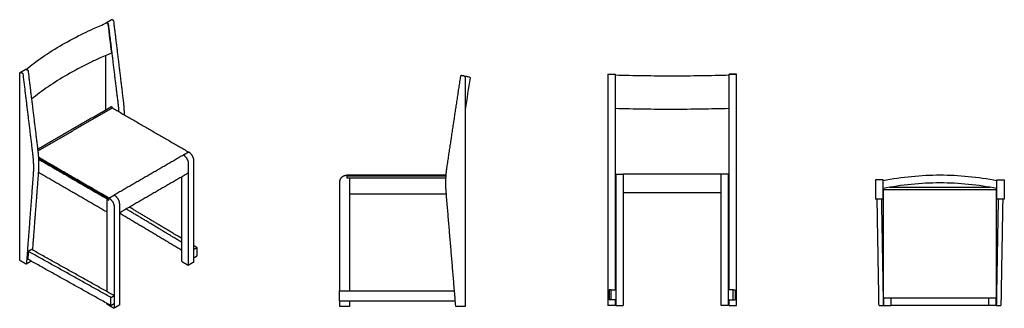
# Model space of a CAD drawing. Header units: millimetres. Extents: x -1725 to 1725, y -505 to 505.
import ezdxf

# ---------------------------------------------------------------- set-up
doc = ezdxf.new("R2010")
doc.units = ezdxf.units.MM
doc.layers.add('Défaut', color=7, linetype='Continuous', true_color=0x000000)
doc.layers.add('Make2D$Visible$Courbes', color=7, linetype='Continuous', true_color=0x000000)

msp = doc.modelspace()

# ---------------------------------------------------------------- linework, layer by layer
at = {"layer": 'Défaut', "lineweight": -3}
for points, knots in [([(-1703, 331.1), (-1684.6, 346.1), (-1665, 360.7), (-1644.1, 374.9), (-1622.6, 389.6), (-1599.8, 403.9), (-1575.9, 417.7), (-1551.9, 431.5), (-1526.8, 444.8), (-1500.6, 457.5), (-1489.4, 463), (-1478.1, 468.3), (-1466.6, 473.5), (-1451.3, 480.5), (-1435.8, 487.2), (-1420, 493.7)], [3.044722, 3.044722, 3.044722, 3.044722, 101.470449, 101.470449, 101.470449, 202.936006, 202.936006, 202.936006, 304.397204, 304.397204, 304.397204, 347.57031, 347.57031, 347.57031, 404.560977, 404.560977, 404.560977, 404.560977]), ([(-1403.1, 388.3), (-1403.1, 388.3), (-1403, 388.4), (-1403, 388.5), (-1403, 388.5), (-1402.9, 388.6), (-1402.9, 388.7), (-1402.9, 389), (-1402.9, 389.2), (-1402.9, 389.4), (-1406.9, 422.4), (-1411, 455.4), (-1415, 488.4), (-1415, 488.5), (-1415, 488.6), (-1415.1, 488.9), (-1415.1, 489), (-1415.2, 489.3), (-1415.2, 489.4), (-1415.3, 489.6), (-1415.3, 489.8), (-1415.4, 490.1), (-1415.5, 490.3), (-1415.7, 490.7), (-1415.9, 490.9), (-1416, 491), (-1416.5, 491.5), (-1417, 492.1), (-1417.5, 492.7)], [1.151934, 1.151934, 1.151934, 1.151934, 1.191717, 1.191717, 1.2315, 1.2315, 1.271282, 1.271282, 1.350848, 1.350848, 1.350848, 12.750848, 12.750848, 12.750848, 12.790671, 12.790671, 12.830495, 12.830495, 12.870318, 12.870318, 12.910142, 12.910142, 12.989788, 12.989788, 13.069435, 13.069435, 13.069435, 13.47789, 13.47789, 13.47789, 13.47789]), ([(-1403.1, 388.3), (-1418.5, 381.9), (-1433.7, 375.4), (-1448.5, 368.6), (-1460.5, 363.2), (-1472.3, 357.7), (-1483.8, 352), (-1509.7, 339.3), (-1534.6, 326.1), (-1558.3, 312.5), (-1581.9, 298.8), (-1604.4, 284.7), (-1625.7, 270.1), (-1646.3, 256), (-1665.7, 241.5), (-1683.8, 226.7)], [0, 0, 0, 0, 55.668881, 55.668881, 55.668881, 100.527948, 100.527948, 100.527948, 201.083469, 201.083469, 201.083469, 301.635561, 301.635561, 301.635561, 399.312839, 399.312839, 399.312839, 399.312839]), ([(361.3, 311.7), (394.1, 310.7), (427.3, 310), (460.7, 309.5), (494.1, 309), (527.6, 308.7), (561.1, 308.7), (594.7, 308.7), (628.2, 309), (661.5, 309.5), (694.9, 310), (728.1, 310.7), (761, 311.7)], [0, 0, 0, 0, 100.629222, 100.629222, 100.629222, 201.25854, 201.25854, 201.25854, 301.886817, 301.886817, 301.886817, 402.514659, 402.514659, 402.514659, 402.514659]), ([(760.3, 310), (760.3, 310.2), (760.3, 310.3), (760.3, 310.5), (760.3, 310.7), (760.4, 310.9), (760.4, 311), (760.4, 311.2), (760.5, 311.3), (760.6, 311.5), (760.7, 311.6), (760.8, 311.7), (760.9, 311.7), (761, 311.7)], [12.7508478, 12.7508478, 12.7508478, 12.7508478, 12.7906712, 12.7906712, 12.8304947, 12.8304947, 12.8703181, 12.8703181, 12.9101415, 12.9101415, 12.9897884, 12.9897884, 13.038314, 13.038314, 13.038314, 13.038314]), ([(-148.9, 304.1), (-148.9, 304.1), (-148.9, 304.1), (-148.8, 304.1), (-148.7, 304.1), (-148.6, 304), (-148.5, 304), (-148.3, 303.9), (-148.2, 303.9), (-148.1, 303.8), (-148, 303.7), (-147.9, 303.6), (-147.8, 303.6), (-147.7, 303.5), (-147.6, 303.4), (-147.6, 303.3), (-147.5, 303.1), (-147.4, 303), (-147.4, 302.9), (-147.3, 302.8), (-147.3, 302.6), (-147.2, 302.4), (-147.2, 302.1), (-147.3, 301.9), (-152.9, 264.7), (-158.5, 227.6), (-164.1, 190.5)], [1.508613, 1.508613, 1.508613, 1.508613, 1.557506, 1.557506, 2.215045, 2.215045, 2.215045, 2.605639, 2.605639, 2.605639, 2.995312, 2.995312, 2.995312, 3.388659, 3.388659, 3.388659, 3.7811, 3.7811, 3.7811, 4.177116, 4.177116, 4.177116, 4.976505, 4.976505, 4.976505, 117.625234, 117.625234, 117.625234, 117.625234]), ([(760.3, 193.9), (728.4, 193), (696.2, 192.3), (663.8, 191.8), (630.2, 191.2), (596.4, 191), (562.7, 191), (528.9, 191), (495.1, 191.2), (461.5, 191.7), (427.9, 192.2), (394.4, 192.9), (361.3, 193.9)], [3.769892, 3.769892, 3.769892, 3.769892, 101.389722, 101.389722, 101.389722, 202.778058, 202.778058, 202.778058, 304.166242, 304.166242, 304.166242, 405.553696, 405.553696, 405.553696, 405.553696])]:
    msp.add_open_spline(points, degree=3, knots=knots, dxfattribs=at)
for points, weights in [([(-1423.9, 492.5), (-1424, 492.3), (-1424, 492)], [1, 0.999051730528, 0.998262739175]), ([(-1422.9, 493.9), (-1423.6, 493.5), (-1423.9, 492.5)], [0.924964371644, 0.93366052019, 1]), ([(-1420.5, 493.9), (-1421.9, 494.5), (-1422.9, 493.9)], [1, 0.913644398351, 0.924964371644]), ([(-1413.7, 488.7), (-1414, 491.3), (-1416.1, 492.2)], [1, 0.707106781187, 1]), ([(-1402.1, 504.5), (-1403.5, 505.1), (-1404.5, 504.5)], [1, 0.913644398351, 0.924964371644]), ([(-1395.3, 499.3), (-1395.6, 501.9), (-1397.7, 502.8)], [1, 0.707106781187, 1]), ([(-1725.3, 313.1), (-1725.3, 316.3), (-1724.4, 319)], [1, 0.98870886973, 1]), ([(-1724.4, 319), (-1724.1, 320), (-1723.4, 320.4)], [1, 0.93366052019, 0.924964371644]), ([(-1723.4, 320.4), (-1722.4, 321), (-1721, 320.4)], [0.924964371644, 0.913644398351, 1]), ([(-1716.7, 318.6), (-1714.6, 317.8), (-1714.2, 315.2)], [1, 0.707106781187, 1]), ([(-1705, 331), (-1704, 331.6), (-1702.6, 331)], [0.924964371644, 0.913644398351, 1]), ([(-1698.3, 329.3), (-1696.2, 328.4), (-1695.9, 325.8)], [1, 0.707106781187, 1]), ([(335.3, 313.9), (335.3, 313.9), (335.3, 311.3)], [0.945804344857, 0.737321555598, 1]), ([(361.3, 313.9), (361.3, 313.9), (361.3, 311.3)], [0.945804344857, 0.737321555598, 1]), ([(760.3, 311.3), (760.3, 313.9), (760.3, 313.9)], [1, 0.737321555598, 0.945804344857]), ([(786.3, 311.3), (786.3, 313.9), (786.3, 313.9)], [1, 0.737321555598, 0.945804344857]), ([(-179.7, 307.8), (-179.3, 310.7), (-176.3, 310.3)], [1, 0.707106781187, 1]), ([(-170.1, 309.4), (-166.4, 308.8), (-165.3, 305.2)], [1, 0.847304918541, 1]), ([(-165.3, 305.2), (-164.1, 301.4), (-164.1, 297.4)], [1, 0.98870886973, 1]), ([(-1377.3, 182.9), (-1378.1, 196), (-1379.7, 209.5)], [0.998603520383, 0.998461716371, 1]), ([(-1404.6, 200.2), (-1405.2, 200.6), (-1405.6, 200.3)], [1, 0.853553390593, 0.853553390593]), ([(-1115, 11), (-1115, 31.4), (-1132.7, 41.6)], [1, 0.707106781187, 1]), ([(-1133.4, 0.4), (-1133.4, 20.8), (-1151.1, 31)], [1, 0.707106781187, 1]), ([(-1151.1, 31), (-1151.1, 31), (-1151.1, 31)], [0.999967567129, 0.999983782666, 1]), ([(-1133.8, -31.5), (-1133.5, -31.3), (-1133.4, -30.7)], [0.853553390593, 0.853553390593, 0.969254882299]), ([(-604.1, -64.1), (-604.1, -39.1), (-579.1, -39.1)], [1, 0.707106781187, 1]), ([(363.3, -35.5), (363.3, -35.5), (363.3, -60.5)], [1, 0.707106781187, 1]), ([(389.3, -35.5), (389.3, -35.5), (389.3, -60.5)], [1, 0.707106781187, 1]), ([(732.3, -60.5), (732.3, -35.5), (732.3, -35.5)], [1, 0.707106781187, 1]), ([(758.3, -60.5), (758.3, -35.5), (758.3, -35.5)], [1, 0.707106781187, 1]), ([(732.3, -100.5), (732.3, -100.5), (732.3, -98.5)], [1, 0.707106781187, 1]), ([(-1412, -119.6), (-1394.3, -129.8), (-1394.3, -150.2)], [1, 0.707106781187, 1]), ([(-1393.6, -109), (-1376, -119.2), (-1376, -139.6)], [1, 0.707106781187, 1]), ([(-1393.6, -109), (-1393.6, -109), (-1393.6, -109)], [0.999940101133, 0.999970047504, 1]), ([(-1376, -139.6), (-1376, -139.6), (-1376, -139.6)], [1, 0.999978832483, 0.999957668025]), ([(-1723.9, -338), (-1725.3, -337.2), (-1725.3, -335.6)], [1, 0.707106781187, 1]), ([(-1157.8, -339.1), (-1157.8, -340.7), (-1156.4, -341.5)], [1, 0.707106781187, 1]), ([(-1115.5, -343.4), (-1115, -343.2), (-1115, -342.5)], [0.853553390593, 0.853553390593, 1]), ([(-1702.2, -350), (-1702.6, -350.3), (-1703.2, -350)], [0.868421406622, 0.860955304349, 1]), ([(-1701.8, -349.3), (-1701.8, -349.8), (-1702.2, -350)], [1, 0.87512657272, 0.868421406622]), ([(-1134.8, -354), (-1134.3, -354.3), (-1133.8, -354.1)], [1, 0.853553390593, 0.853553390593]), ([(-1133.8, -354.1), (-1133.4, -353.8), (-1133.4, -353.1)], [0.853553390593, 0.853553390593, 1]), ([(-1417.3, -492.1), (-1418.7, -491.3), (-1418.7, -489.7)], [1, 0.707106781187, 1]), ([(-1394.7, -504.7), (-1395.2, -504.9), (-1395.7, -504.6)], [0.853553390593, 0.853553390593, 1]), ([(-1394.3, -503.8), (-1394.3, -504.5), (-1394.7, -504.7)], [1, 0.853553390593, 0.853553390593]), ([(-1376, -493.2), (-1376, -493.8), (-1376.4, -494.1)], [1, 0.853553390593, 0.853553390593]), ([(-602.1, -499.1), (-604.1, -499.1), (-604.1, -497.1)], [1, 0.707106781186, 1]), ([(-569.6, -497.1), (-569.6, -499.1), (-571.6, -499.1)], [1, 0.707106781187, 1]), ([(-566, -499.2), (-566, -499.2), (-566, -499.2)], [4375.98653795, 4245.50022723, 4141.51344514]), ([(-195.3, -499.1), (-197.2, -499.1), (-197.3, -497.2)], [1, 0.736081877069, 1]), ([(-164.1, -497.1), (-164.1, -499.1), (-166.1, -499.1)], [1, 0.707106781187, 1]), ([(335.3, -493.7), (335.3, -495.5), (335.3, -495.5)], [1, 0.736081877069, 1]), ([(361.3, -493.7), (361.3, -495.5), (361.3, -495.5)], [1, 0.736081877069, 1]), ([(363.3, -493.5), (363.3, -495.5), (363.3, -495.5)], [1, 0.707106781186, 1]), ([(389.3, -493.5), (389.3, -495.5), (389.3, -495.5)], [1, 0.707106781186, 1]), ([(732.3, -495.5), (732.3, -495.5), (732.3, -493.5)], [1, 0.707106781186, 1]), ([(758.3, -495.5), (758.3, -495.5), (758.3, -493.5)], [1, 0.707106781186, 1]), ([(760.3, -495.5), (760.3, -495.5), (760.3, -493.7)], [1, 0.736081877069, 1]), ([(786.3, -495.5), (786.3, -495.5), (786.3, -493.7)], [1, 0.736081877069, 1])]:
    msp.add_rational_spline(points, weights, degree=2, dxfattribs=at)
for points, degree in [([(-1422.8, 493.9), (-1413.6, 499.2), (-1404.5, 504.5)], 2), ([(-1416.1, 492.2), (-1418.3, 493), (-1420.5, 493.9)], 2), ([(-1379.7, 209.5), (-1396.7, 349.1), (-1413.7, 488.7)], 2), ([(-1397.7, 502.8), (-1399.9, 503.6), (-1402.1, 504.5)], 2), ([(-1361.3, 220.1), (-1378.3, 359.7), (-1395.3, 499.3)], 2), ([(-1424.7, 379.2), (-1424.7, 284.2), (-1424.7, 189.3)], 2), ([(-1725.3, -335.6), (-1725.3, -11.3), (-1725.3, 313.1)], 2), ([(-1723.3, 320.4), (-1714.1, 325.7), (-1705, 331)], 2), ([(-1721, 320.4), (-1718.8, 319.5), (-1716.7, 318.6)], 2), ([(-1714.2, 315.2), (-1697.2, 175.6), (-1680.2, 36)], 2), ([(-1702.6, 331), (-1700.4, 330.1), (-1698.3, 329.3)], 2), ([(-1695.9, 325.8), (-1678.8, 186.2), (-1661.8, 46.6)], 2), ([(335.3, 313.9), (348.3, 313.9), (361.3, 313.9)], 2), ([(335.3, 311.3), (335.3, 152.4), (335.3, -6.6)], 2), ([(361.3, 311.3), (361.3, 152.4), (361.3, -6.6)], 2), ([(760.3, 313.9), (773.3, 313.9), (786.3, 313.9)], 2), ([(786.3, 313.8), (773.3, 313.8), (760.3, 313.8)], 2), ([(760.3, -6.6), (760.3, 152.4), (760.3, 311.3)], 2), ([(786.3, -6.6), (786.3, 152.4), (786.3, 311.3)], 2), ([(-227.8, -10.1), (-203.8, 148.8), (-179.7, 307.8)], 2), ([(-176.3, 310.3), (-173.2, 309.8), (-170.1, 309.4)], 2), ([(-154.1, 304.9), (-157, 305.3), (-160.9, 305.9), (-166, 306.7)], 3), ([(-164.1, 297.4), (-164.1, -99.8), (-164.1, -497.1)], 2), ([(-149, 304.1), (-149, 304.1), (-150.7, 304.4), (-154.1, 304.9)], 3), ([(-1662.5, 52), (-1534, 126.2), (-1405.6, 200.3)], 2), ([(-1661.8, 46), (-1531.4, 121.3), (-1401.1, 196.6)], 2), ([(-1399.6, 197.4), (-1402.1, 198.8), (-1404.6, 200.2)], 2), ([(-1399.6, 197.4), (-1400.3, 197), (-1401.1, 196.6)], 2), ([(-1401.1, 196.6), (-1267.1, 119.2), (-1133.1, 41.8)], 2), ([(-1399.6, 195.8), (-1399.6, 196.6), (-1399.6, 197.4)], 2), ([(-1133.1, 41.8), (-1142.3, 36.5), (-1151.4, 31.2)], 2), ([(-1133.1, 41.8), (-1133.1, 41.8), (-1133.1, 41.8)], 2), ([(-1132.7, 41.6), (-1132.9, 41.7), (-1133.1, 41.8)], 2), ([(-1133.1, 41.8), (-1133.1, 41.8), (-1133.1, 41.8)], 2), ([(-1412.4, -119.4), (-1536, -48), (-1659.7, 23.4)], 2), ([(-1659.5, 20.8), (-1535.9, -50.5), (-1412.4, -121.9)], 2), ([(-1418.7, -123.1), (-1539, -53.7), (-1659.2, 15.8)], 2), ([(-1151.4, 31.2), (-1272.7, -38.8), (-1394, -108.8)], 2), ([(-1151.1, 31), (-1151.3, 31.1), (-1151.4, 31.2)], 2), ([(-1133.4, -30.6), (-1133.4, -15.1), (-1133.4, 0.4)], 2), ([(-1115, -342.5), (-1115, -165.8), (-1115, 11)], 2), ([(-1659.8, -26.9), (-1670.2, -163.9), (-1680.6, -300.9)], 2), ([(-1418.7, -168.8), (-1539.3, -99.2), (-1660, -29.5)], 2), ([(-1133.8, -31.5), (-1254.9, -101.4), (-1375.9, -171.3)], 2), ([(-1133.4, -353.1), (-1133.4, -191.9), (-1133.4, -30.6)], 2), ([(-1678.1, -37.5), (-1690, -193.4), (-1701.8, -349.3)], 2), ([(-1157.8, -45.4), (-1157.8, -192.2), (-1157.8, -339.1)], 2), ([(-604.1, -444.1), (-604.1, -254.1), (-604.1, -64.1)], 2), ([(-579.1, -39.1), (-578.9, -39.1), (-578.6, -39.1)], 2), ([(-578.6, -39.1), (-578.6, -43.6), (-578.6, -48.1)], 2), ([(-231.1, -39.1), (-404.8, -39.1), (-578.6, -39.1)], 2), ([(-231.3, -42.1), (-404.9, -42.1), (-578.6, -42.1)], 2), ([(-578.6, -48.1), (-574.1, -48.1), (-569.6, -48.1)], 2), ([(-569.6, -48.1), (-569.6, -246.1), (-569.6, -444.1)], 2), ([(-569.6, -48.1), (-400.6, -48.1), (-231.6, -48.1)], 2), ([(363.3, -35.5), (362.3, -35.5), (361.3, -35.5)], 2), ([(363.3, -44.5), (362.3, -44.5), (361.3, -44.5)], 2), ([(363.3, -35.5), (376.3, -35.5), (389.3, -35.5)], 2), ([(363.3, -60.5), (363.3, -277), (363.3, -493.5)], 2), ([(732.3, -35.5), (560.8, -35.5), (389.3, -35.5)], 2), ([(389.3, -60.5), (389.3, -277), (389.3, -493.5)], 2), ([(758.3, -35.5), (745.3, -35.5), (732.3, -35.5)], 2), ([(732.3, -98.5), (732.3, -79.5), (732.3, -60.5)], 2), ([(760.3, -35.5), (759.3, -35.5), (758.3, -35.5)], 2), ([(760.3, -44.5), (759.3, -44.5), (758.3, -44.5)], 2), ([(758.3, -493.5), (758.3, -277), (758.3, -60.5)], 2), ([(-197.3, -497.2), (-214, -298), (-230.8, -98.7)], 2), ([(335.3, -95.2), (335.3, -294.4), (335.3, -493.7)], 2), ([(361.3, -95.2), (361.3, -267.9), (361.3, -440.5)], 2), ([(363.3, -100.5), (362.3, -100.5), (361.3, -100.5)], 2), ([(732.3, -100.5), (560.8, -100.5), (389.3, -100.5)], 2), ([(732.3, -493.5), (732.3, -296), (732.3, -98.5)], 2), ([(760.3, -100.5), (759.3, -100.5), (758.3, -100.5)], 2), ([(760.3, -440.5), (760.3, -267.9), (760.3, -95.2)], 2), ([(786.3, -493.7), (786.3, -294.4), (786.3, -95.2)], 2), ([(-1418.7, -168.8), (-1418.7, -146), (-1418.7, -123.1)], 2), ([(-1418.7, -123.1), (-1415.6, -124.9), (-1412.4, -126.8)], 2), ([(-1418.7, -123.1), (-1418.7, -123.1), (-1418.7, -123.1)], 2), ([(-1418.7, -123.1), (-1415.5, -124.9), (-1412.4, -126.8)], 2), ([(-1412.4, -119.4), (-1403.2, -114.1), (-1394, -108.8)], 2), ([(-1412.4, -126.8), (-1412.4, -123.1), (-1412.4, -119.4)], 2), ([(-1412.4, -119.4), (-1412.4, -119.4), (-1412.4, -119.4)], 2), ([(-1412.4, -119.4), (-1412.2, -119.5), (-1412, -119.6)], 2), ([(-1394, -108.8), (-1394, -108.8), (-1394, -108.8)], 2), ([(-1394, -108.8), (-1393.8, -108.9), (-1393.6, -109)], 2), ([(-569.6, -104.1), (-400, -104.1), (-230.3, -104.1)], 2), ([(-1418.7, -446.9), (-1418.7, -307.9), (-1418.7, -168.8)], 2), ([(-1394.3, -150.2), (-1394.3, -305.4), (-1394.3, -460.5)], 2), ([(-1376, -139.6), (-1376, -316.4), (-1376, -493.2)], 2), ([(-1157.8, -302.3), (-1266.9, -237), (-1376, -171.8)], 2), ([(-1157.8, -273.7), (-1254.9, -215.6), (-1352.1, -157.5)], 2), ([(-1157.8, -260.4), (-1249.3, -205.7), (-1340.8, -151)], 2), ([(-1695.1, -305.6), (-1695.8, -314.8), (-1696.5, -323.9), (-1697.2, -333)], 3), ([(-1683.8, -299.1), (-1689.5, -302.4), (-1695.1, -305.6)], 2), ([(-1405.4, -467.1), (-1550.3, -386.4), (-1695.1, -305.6)], 2), ([(-1394.3, -460.5), (-1539.1, -379.8), (-1683.8, -299.1)], 2), ([(-1103.5, -292.8), (-1109.3, -289.4), (-1115, -286)], 2), ([(-1103.5, -292.8), (-1109.3, -296), (-1115, -299.3)], 2), ([(-1103.5, -321.4), (-1103.5, -307.1), (-1103.5, -292.8)], 2), ([(-1703.2, -350), (-1713.5, -344), (-1723.9, -338)], 2), ([(-1684.8, -340), (-1693.5, -345), (-1702.2, -350)], 2), ([(-1405.4, -495.7), (-1551.3, -414.4), (-1697.2, -333)], 2), ([(-1156.4, -341.5), (-1145.6, -347.7), (-1134.8, -354)], 2), ([(-1115.5, -343.4), (-1124.6, -348.7), (-1133.8, -354.1)], 2), ([(-1115, -327.8), (-1109.3, -324.6), (-1103.5, -321.4)], 2), ([(-604.4, -444.1), (-403.1, -444.1), (-201.8, -444.1)], 2), ([(-604.4, -479.1), (-604.4, -461.6), (-604.4, -444.1)], 2), ([(340.3, -440.5), (340.2, -452.2), (340.2, -463.9), (340.2, -475.5)], 3), ([(347.3, -440.5), (343.8, -440.5), (340.3, -440.5)], 2), ([(347.3, -440.5), (355.3, -440.5), (363.3, -440.5)], 2), ([(347.3, -475.5), (347.3, -458), (347.3, -440.5)], 2), ([(774.3, -440.5), (766.3, -440.5), (758.3, -440.5)], 2), ([(774.3, -440.5), (777.8, -440.5), (781.3, -440.5)], 2), ([(774.3, -475.5), (774.3, -458), (774.3, -440.5)], 2), ([(781.3, -440.5), (781.3, -452.2), (781.3, -463.9), (781.4, -475.5)], 3), ([(-1405.4, -467.1), (-1399.9, -463.8), (-1394.3, -460.5)], 2), ([(-1405.4, -495.7), (-1405.4, -481.4), (-1405.4, -467.1)], 2), ([(-1394.3, -460.5), (-1394.3, -474.8), (-1394.3, -489.1)], 2), ([(-604.4, -479.1), (-401.6, -479.1), (-198.8, -479.1)], 2), ([(-604.1, -497.1), (-604.1, -488.1), (-604.1, -479.1)], 2), ([(-569.6, -479.1), (-569.6, -488.1), (-569.6, -497.1)], 2), ([(347.3, -475.5), (343.8, -475.5), (340.2, -475.5)], 2), ([(363.3, -475.5), (355.3, -475.5), (347.3, -475.5)], 2), ([(361.3, -475.5), (361.3, -484.6), (361.3, -493.7)], 2), ([(758.3, -475.5), (766.3, -475.5), (774.3, -475.5)], 2), ([(760.3, -493.7), (760.3, -484.6), (760.3, -475.5)], 2), ([(774.3, -475.5), (777.8, -475.5), (781.4, -475.5)], 2), ([(-1418.7, -489.7), (-1418.7, -489), (-1418.7, -488.3)], 2), ([(-1395.7, -504.6), (-1406.5, -498.4), (-1417.3, -492.1)], 2), ([(-1394.3, -489.1), (-1399.9, -492.4), (-1405.4, -495.7)], 2), ([(-1376.4, -494.1), (-1385.6, -499.4), (-1394.7, -504.7)], 2), ([(-1394.3, -489.1), (-1394.3, -496.4), (-1394.3, -503.8)], 2), ([(-571.6, -499.1), (-586.9, -499.1), (-602.1, -499.1)], 2), ([(-166.1, -499.1), (-180.7, -499.1), (-195.3, -499.1)], 2), ([(361.3, -495.5), (348.3, -495.5), (335.3, -495.5)], 2), ([(363.3, -495.5), (376.3, -495.5), (389.3, -495.5)], 2), ([(758.3, -495.5), (745.3, -495.5), (732.3, -495.5)], 2), ([(760.3, -495.5), (773.3, -495.5), (786.3, -495.5)], 2)]:
    msp.add_open_spline(points, degree=degree, dxfattribs=at)
for points, weights, knots in [([(-1358.3, 171.9), (-1358.3, 171.9), (-1358.3, 172), (-1358.3, 195.3), (-1361.3, 220.1)], [0.999993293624, 0.999996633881, 1, 0.99718310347, 1], [372.884287, 372.884287, 372.884287, 372.896517, 372.896517, 378.613055, 378.613055, 378.613055]), ([(-1680.2, 36), (-1677.2, 11.2), (-1677.2, -12.1), (-1677.2, -25.1), (-1678.1, -37.5)], [1, 0.99718310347, 1, 0.999123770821, 1], [281.516255, 281.516255, 281.516255, 287.232793, 287.232793, 290.416426, 290.416426, 290.416426]), ([(-1661.8, 46.6), (-1658.8, 21.8), (-1658.8, -1.5), (-1658.8, -14.5), (-1659.8, -26.9)], [1, 0.99718310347, 1, 0.999123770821, 1], [281.516255, 281.516255, 281.516255, 287.232793, 287.232793, 290.416426, 290.416426, 290.416426]), ([(-230.8, -98.7), (-232.1, -82.9), (-232.1, -66.9), (-232.1, -38.4), (-227.8, -10.1)], [1, 0.999123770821, 1, 0.99718310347, 1], [369.712884, 369.712884, 369.712884, 372.896517, 372.896517, 378.613055, 378.613055, 378.613055]), ([(335.3, -6.6), (335.3, -34.8), (335.3, -63.4), (335.3, -79.3), (335.3, -95.2)], [1, 0.99718310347, 1, 0.999123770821, 1], [281.516255, 281.516255, 281.516255, 287.232793, 287.232793, 290.416426, 290.416426, 290.416426]), ([(361.3, -6.6), (361.3, -34.8), (361.3, -63.4), (361.3, -79.3), (361.3, -95.2)], [1, 0.99718310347, 1, 0.999123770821, 1], [281.516255, 281.516255, 281.516255, 287.232793, 287.232793, 290.416426, 290.416426, 290.416426]), ([(760.3, -95.2), (760.3, -79.3), (760.3, -63.4), (760.3, -34.8), (760.3, -6.6)], [1, 0.999123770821, 1, 0.99718310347, 1], [369.712884, 369.712884, 369.712884, 372.896517, 372.896517, 378.613055, 378.613055, 378.613055]), ([(786.3, -95.2), (786.3, -79.3), (786.3, -63.4), (786.3, -34.8), (786.3, -6.6)], [1, 0.999123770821, 1, 0.99718310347, 1], [369.712884, 369.712884, 369.712884, 372.896517, 372.896517, 378.613055, 378.613055, 378.613055])]:
    msp.add_rational_spline(points, weights, degree=2, knots=knots, dxfattribs=at)
at = {"layer": 'Make2D$Visible$Courbes', "color": 18, "lineweight": -3, "true_color": 0x000000}
for points in [[(1299.7, -55.2), (1286.7, -55.2), (1273.7, -55.2)], [(1273.7, -61.3), (1273.7, -64.3), (1273.7, -67.4)], [(1299.7, -67.4), (1299.7, -64.3), (1299.7, -61.3)], [(1698.7, -55.2), (1711.7, -55.2), (1724.7, -55.2)], [(1698.7, -67.4), (1698.7, -64.3), (1698.7, -61.3)], [(1724.7, -61.3), (1724.7, -64.3), (1724.7, -67.4)], [(1273.7, -70.8), (1273.7, -94.9), (1273.7, -118.9)], [(1299.7, -118.9), (1299.7, -94.9), (1299.7, -70.8)], [(1698.7, -90.7), (1499.2, -90.7), (1299.7, -90.7)], [(1301.7, -469.7), (1301.7, -280.2), (1301.7, -90.7)], [(1675.4, -81.7), (1499.2, -81.7), (1322.9, -81.7)], [(1696.7, -90.7), (1696.7, -280.2), (1696.7, -469.7)], [(1698.7, -118.9), (1698.7, -94.9), (1698.7, -70.8)], [(1724.7, -70.8), (1724.7, -94.9), (1724.7, -118.9)], [(1299.7, -123.2), (1286.7, -123.2), (1273.7, -123.2)], [(1285.7, -495.5), (1282.4, -309.4), (1279.2, -123.2)], [(1301.7, -495.2), (1298.4, -309.2), (1295.2, -123.2)], [(1301.7, -108.7), (1300.7, -108.7), (1299.7, -108.7)], [(1698.7, -108.7), (1697.7, -108.7), (1696.7, -108.7)], [(1703.2, -123.2), (1699.9, -309.2), (1696.7, -495.2)], [(1724.7, -123.2), (1711.7, -123.2), (1698.7, -123.2)], [(1719.2, -123.2), (1715.9, -309.4), (1712.7, -495.5)], [(1670.7, -469.7), (1486.2, -469.7), (1301.7, -469.7)], [(1301.7, -469.7), (1301.7, -470), (1301.7, -470.2)], [(1327.7, -470.2), (1327.7, -470), (1327.7, -469.7)], [(1670.7, -469.7), (1670.7, -469.7), (1670.7, -469.7)], [(1670.7, -470.2), (1670.7, -470), (1670.7, -469.7)], [(1696.7, -469.7), (1683.7, -469.7), (1670.7, -469.7)], [(1696.7, -469.7), (1696.7, -469.7), (1696.7, -469.7)], [(1696.7, -470.2), (1696.7, -470), (1696.7, -469.7)], [(1285.7, -495.5), (1293.7, -495.4), (1301.7, -495.2)], [(1301.7, -495.2), (1314.7, -495.2), (1327.7, -495.2)], [(1670.7, -495.2), (1499.2, -495.2), (1327.7, -495.2)], [(1696.7, -495.2), (1683.7, -495.2), (1670.7, -495.2)], [(1696.7, -495.2), (1704.7, -495.4), (1712.7, -495.5)]]:
    msp.add_open_spline(points, degree=2, dxfattribs=at)
for points, weights in [([(1273.7, -55.2), (1273.7, -55.2), (1273.7, -56.4)], [1, 0.98870886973, 1]), ([(1273.7, -56.4), (1273.7, -57.5), (1273.7, -61.3)], [1, 0.847304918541, 1]), ([(1273.7, -67.4), (1273.7, -70.4), (1273.7, -70.8)], [1, 0.707106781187, 1]), ([(1299.7, -56.4), (1299.7, -55.2), (1299.7, -55.2)], [1, 0.98870886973, 1]), ([(1299.7, -61.3), (1299.7, -57.5), (1299.7, -56.4)], [1, 0.847304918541, 1]), ([(1299.7, -70.8), (1299.7, -70.4), (1299.7, -67.4)], [1, 0.707106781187, 1]), ([(1698.7, -56.4), (1698.7, -55.2), (1698.7, -55.2)], [1, 0.98870886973, 1]), ([(1698.7, -61.3), (1698.7, -57.5), (1698.7, -56.4)], [1, 0.847304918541, 1]), ([(1698.7, -70.8), (1698.7, -70.4), (1698.7, -67.4)], [1, 0.707106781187, 1]), ([(1724.7, -55.2), (1724.7, -55.2), (1724.7, -56.4)], [1, 0.98870886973, 1]), ([(1724.7, -56.4), (1724.7, -57.5), (1724.7, -61.3)], [1, 0.847304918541, 1]), ([(1724.7, -67.4), (1724.7, -70.4), (1724.7, -70.8)], [1, 0.707106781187, 1]), ([(1273.7, -118.9), (1273.7, -123.2), (1273.7, -123.2)], [1, 0.995616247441, 0.996859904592]), ([(1299.7, -123.2), (1299.7, -123.2), (1299.7, -118.9)], [0.996859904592, 0.995616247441, 1]), ([(1698.7, -123.2), (1698.7, -123.2), (1698.7, -118.9)], [0.996859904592, 0.995616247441, 1]), ([(1724.7, -118.9), (1724.7, -123.2), (1724.7, -123.2)], [1, 0.995616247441, 0.996859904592]), ([(1301.7, -470.2), (1301.7, -495.2), (1301.7, -495.2)], [1, 0.707106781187, 1]), ([(1327.7, -495.2), (1327.7, -495.2), (1327.7, -470.2)], [1, 0.707106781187, 1]), ([(1670.7, -495.2), (1670.7, -495.2), (1670.7, -470.2)], [1, 0.707106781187, 1]), ([(1696.7, -495.2), (1696.7, -495.2), (1696.7, -470.2)], [1, 0.707106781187, 1])]:
    msp.add_rational_spline(points, weights, degree=2, dxfattribs=at)
for points, knots in [([(1299.7, -57.9), (1332.9, -51.4), (1366.4, -46.4), (1400, -43.2), (1433, -40), (1466.1, -38.4), (1499.2, -38.4)], [0, 0, 0, 0, 101.555768, 101.555768, 101.555768, 200.888218, 200.888218, 200.888218, 200.888218]), ([(1499.2, -66.3), (1465.7, -66.3), (1432.2, -68), (1398.9, -71.3), (1365.6, -74.6), (1332.5, -79.6), (1299.7, -86.1)], [200.917603, 200.917603, 200.917603, 200.917603, 301.374307, 301.374307, 301.374307, 401.835207, 401.835207, 401.835207, 401.835207]), ([(1499.2, -38.4), (1532.3, -38.4), (1565.4, -40), (1598.3, -43.2), (1632, -46.4), (1665.5, -51.4), (1698.7, -57.9)], [200.888218, 200.888218, 200.888218, 200.888218, 300.220669, 300.220669, 300.220669, 401.776437, 401.776437, 401.776437, 401.776437]), ([(1698.7, -86.1), (1665.9, -79.6), (1632.7, -74.6), (1599.4, -71.3), (1566.1, -68), (1532.7, -66.3), (1499.2, -66.3)], [0, 0, 0, 0, 100.4609, 100.4609, 100.4609, 200.917603, 200.917603, 200.917603, 200.917603])]:
    msp.add_open_spline(points, degree=3, knots=knots, dxfattribs=at)

doc.saveas('drawing.dxf')
